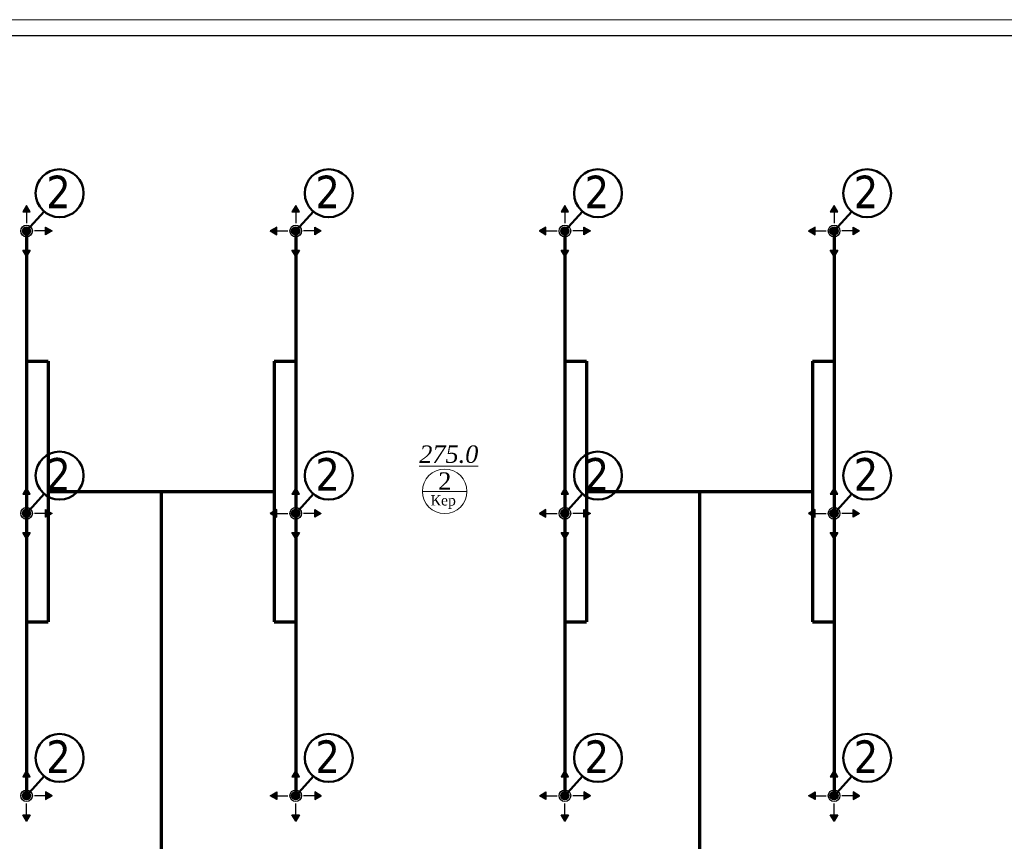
# Model space of a CAD drawing. Extents: x 4114239 to 5838486, y 780458 to 1383318.
# Tile 120 of 231: x 4327130 to 4338469, y 1152471 to 1161927. Entities that reach past the tile are written whole.
import ezdxf

# ---------------------------------------------------------------- set-up
doc = ezdxf.new("R2010")
doc.units = 0
doc.header["$MEASUREMENT"] = 0
for name, color, linetype, lineweight in [('1', 7, 'Continuous', 50), ('1-A', 1, 'Continuous', 40), ('BRAVARIJA', 5, 'Continuous', 35), ('Стены', 5, 'Continuous', 30)]:
    doc.layers.add(name, color=color, linetype=linetype, lineweight=lineweight)
doc.layers.add('_AA-LEVEL', color=7, linetype='Continuous')
doc.styles.add('TIEMS', font='times.ttf')

msp = doc.modelspace()

# ---------------------------------------------------------------- hatches: boundary and pattern name
h = msp.add_hatch(color=256)
h.set_gradient(color1=(109, 190, 248), one_color=1, tint=1)
h.paths.add_polyline_path([(4327208.3612, 1159789.1041), (4327165.2478, 1159714.4295), (4327251.4746, 1159714.4295)])
h = msp.add_hatch(color=256)
h.set_gradient(color1=(109, 190, 248), one_color=1, tint=1)
h.paths.add_polyline_path([(4330308.3612, 1159789.1041), (4330265.2478, 1159714.4295), (4330351.4746, 1159714.4295)])
h = msp.add_hatch(color=256)
h.set_gradient(color1=(109, 190, 248), one_color=1, tint=1)
h.paths.add_polyline_path([(4333408.3612, 1159789.1041), (4333365.2478, 1159714.4295), (4333451.4746, 1159714.4295)])
h = msp.add_hatch(color=256)
h.set_gradient(color1=(109, 190, 248), one_color=1, tint=1)
h.paths.add_polyline_path([(4336508.3612, 1159789.1041), (4336465.2478, 1159714.4295), (4336551.4746, 1159714.4295)])
h = msp.add_hatch(color=151)
h.set_gradient(color1=(109, 190, 248), one_color=1, tint=1, name='SPHERICAL')
edge = h.paths.add_edge_path()
edge.add_arc((4327208.3612, 1159495.5314), 47, 0, 360)
h = msp.add_hatch(color=151)
h.set_gradient(color1=(109, 190, 248), one_color=1, tint=1, name='SPHERICAL')
edge = h.paths.add_edge_path()
edge.add_arc((4327208.3612, 1159495.5314), 47, 0, 360)
h = msp.add_hatch(color=256)
h.set_gradient(color1=(109, 190, 248), one_color=1, tint=1, name='SPHERICAL')
edge = h.paths.add_edge_path()
edge.add_arc((4327208.3612, 1159495.5314), 47, 0, 360)
h = msp.add_hatch(color=256)
h.set_gradient(color1=(109, 190, 248), one_color=1, tint=1, name='CURVED')
h.paths.add_polyline_path([(4327501.9339, 1159495.5314), (4327427.2592, 1159452.418), (4327427.2592, 1159538.6449)])
h = msp.add_hatch(color=256)
h.set_gradient(color1=(109, 190, 248), one_color=1, tint=1, name='INVHEMISPHERICAL')
h.paths.add_polyline_path([(4330014.7885, 1159495.5314), (4330089.4631, 1159452.418), (4330089.4631, 1159538.6449)])
h = msp.add_hatch(color=151)
h.set_gradient(color1=(109, 190, 248), one_color=1, tint=1, name='SPHERICAL')
edge = h.paths.add_edge_path()
edge.add_arc((4330308.3612, 1159495.5314), 47, 0, 360)
h = msp.add_hatch(color=151)
h.set_gradient(color1=(109, 190, 248), one_color=1, tint=1, name='SPHERICAL')
edge = h.paths.add_edge_path()
edge.add_arc((4330308.3612, 1159495.5314), 47, 0, 360)
h = msp.add_hatch(color=256)
h.set_gradient(color1=(109, 190, 248), one_color=1, tint=1, name='SPHERICAL')
edge = h.paths.add_edge_path()
edge.add_arc((4330308.3612, 1159495.5314), 47, 0, 360)
h = msp.add_hatch(color=256)
h.set_gradient(color1=(109, 190, 248), one_color=1, tint=1, name='CURVED')
h.paths.add_polyline_path([(4330601.9339, 1159495.5314), (4330527.2592, 1159452.418), (4330527.2592, 1159538.6449)])
h = msp.add_hatch(color=256)
h.set_gradient(color1=(109, 190, 248), one_color=1, tint=1, name='INVHEMISPHERICAL')
h.paths.add_polyline_path([(4333114.7885, 1159495.5314), (4333189.4631, 1159452.418), (4333189.4631, 1159538.6449)])
h = msp.add_hatch(color=151)
h.set_gradient(color1=(109, 190, 248), one_color=1, tint=1, name='SPHERICAL')
edge = h.paths.add_edge_path()
edge.add_arc((4333408.3612, 1159495.5314), 47, 0, 360)
h = msp.add_hatch(color=151)
h.set_gradient(color1=(109, 190, 248), one_color=1, tint=1, name='SPHERICAL')
edge = h.paths.add_edge_path()
edge.add_arc((4333408.3612, 1159495.5314), 47, 0, 360)
h = msp.add_hatch(color=256)
h.set_gradient(color1=(109, 190, 248), one_color=1, tint=1, name='SPHERICAL')
edge = h.paths.add_edge_path()
edge.add_arc((4333408.3612, 1159495.5314), 47, 0, 360)
h = msp.add_hatch(color=256)
h.set_gradient(color1=(109, 190, 248), one_color=1, tint=1, name='CURVED')
h.paths.add_polyline_path([(4333701.9339, 1159495.5314), (4333627.2592, 1159452.418), (4333627.2592, 1159538.6449)])
h = msp.add_hatch(color=256)
h.set_gradient(color1=(109, 190, 248), one_color=1, tint=1, name='INVHEMISPHERICAL')
h.paths.add_polyline_path([(4336214.7885, 1159495.5314), (4336289.4631, 1159452.418), (4336289.4631, 1159538.6449)])
h = msp.add_hatch(color=151)
h.set_gradient(color1=(109, 190, 248), one_color=1, tint=1, name='SPHERICAL')
edge = h.paths.add_edge_path()
edge.add_arc((4336508.3612, 1159495.5314), 47, 0, 360)
h = msp.add_hatch(color=151)
h.set_gradient(color1=(109, 190, 248), one_color=1, tint=1, name='SPHERICAL')
edge = h.paths.add_edge_path()
edge.add_arc((4336508.3612, 1159495.5314), 47, 0, 360)
h = msp.add_hatch(color=256)
h.set_gradient(color1=(109, 190, 248), one_color=1, tint=1, name='SPHERICAL')
edge = h.paths.add_edge_path()
edge.add_arc((4336508.3612, 1159495.5314), 47, 0, 360)
h = msp.add_hatch(color=256)
h.set_gradient(color1=(109, 190, 248), one_color=1, tint=1, name='CURVED')
h.paths.add_polyline_path([(4336801.9339, 1159495.5314), (4336727.2592, 1159452.418), (4336727.2592, 1159538.6449)])
h = msp.add_hatch(color=256)
h.set_gradient(color1=(109, 190, 248), one_color=1, tint=1)
h.paths.add_polyline_path([(4327208.3612, 1159201.9587), (4327165.2478, 1159276.6334), (4327251.4746, 1159276.6334)])
h = msp.add_hatch(color=256)
h.set_gradient(color1=(109, 190, 248), one_color=1, tint=1)
h.paths.add_polyline_path([(4330308.3612, 1159201.9587), (4330265.2478, 1159276.6334), (4330351.4746, 1159276.6334)])
h = msp.add_hatch(color=256)
h.set_gradient(color1=(109, 190, 248), one_color=1, tint=1)
h.paths.add_polyline_path([(4333408.3612, 1159201.9587), (4333365.2478, 1159276.6334), (4333451.4746, 1159276.6334)])
h = msp.add_hatch(color=256)
h.set_gradient(color1=(109, 190, 248), one_color=1, tint=1)
h.paths.add_polyline_path([(4336508.3612, 1159201.9587), (4336465.2478, 1159276.6334), (4336551.4746, 1159276.6334)])
h = msp.add_hatch(color=256)
h.set_gradient(color1=(109, 190, 248), one_color=1, tint=1)
h.paths.add_polyline_path([(4327208.3612, 1156539.1041), (4327165.2478, 1156464.4295), (4327251.4746, 1156464.4295)])
h = msp.add_hatch(color=256)
h.set_gradient(color1=(109, 190, 248), one_color=1, tint=1)
h.paths.add_polyline_path([(4330308.3612, 1156539.1041), (4330265.2478, 1156464.4295), (4330351.4746, 1156464.4295)])
h = msp.add_hatch(color=256)
h.set_gradient(color1=(109, 190, 248), one_color=1, tint=1)
h.paths.add_polyline_path([(4333408.3612, 1156539.1041), (4333365.2478, 1156464.4295), (4333451.4746, 1156464.4295)])
h = msp.add_hatch(color=256)
h.set_gradient(color1=(109, 190, 248), one_color=1, tint=1)
h.paths.add_polyline_path([(4336508.3612, 1156539.1041), (4336465.2478, 1156464.4295), (4336551.4746, 1156464.4295)])
h = msp.add_hatch(color=151)
h.set_gradient(color1=(109, 190, 248), one_color=1, tint=1, name='SPHERICAL')
edge = h.paths.add_edge_path()
edge.add_arc((4327208.3612, 1156245.5314), 47, 0, 360)
h = msp.add_hatch(color=151)
h.set_gradient(color1=(109, 190, 248), one_color=1, tint=1, name='SPHERICAL')
edge = h.paths.add_edge_path()
edge.add_arc((4327208.3612, 1156245.5314), 47, 0, 360)
h = msp.add_hatch(color=256)
h.set_gradient(color1=(109, 190, 248), one_color=1, tint=1, name='SPHERICAL')
edge = h.paths.add_edge_path()
edge.add_arc((4327208.3612, 1156245.5314), 47, 0, 360)
h = msp.add_hatch(color=256)
h.set_gradient(color1=(109, 190, 248), one_color=1, tint=1, name='CURVED')
h.paths.add_polyline_path([(4327501.9339, 1156245.5314), (4327427.2592, 1156202.418), (4327427.2592, 1156288.6449)])
h = msp.add_hatch(color=256)
h.set_gradient(color1=(109, 190, 248), one_color=1, tint=1, name='INVHEMISPHERICAL')
h.paths.add_polyline_path([(4330014.7885, 1156245.5314), (4330089.4631, 1156202.418), (4330089.4631, 1156288.6449)])
h = msp.add_hatch(color=151)
h.set_gradient(color1=(109, 190, 248), one_color=1, tint=1, name='SPHERICAL')
edge = h.paths.add_edge_path()
edge.add_arc((4330308.3612, 1156245.5314), 47, 0, 360)
h = msp.add_hatch(color=151)
h.set_gradient(color1=(109, 190, 248), one_color=1, tint=1, name='SPHERICAL')
edge = h.paths.add_edge_path()
edge.add_arc((4330308.3612, 1156245.5314), 47, 0, 360)
h = msp.add_hatch(color=256)
h.set_gradient(color1=(109, 190, 248), one_color=1, tint=1, name='SPHERICAL')
edge = h.paths.add_edge_path()
edge.add_arc((4330308.3612, 1156245.5314), 47, 0, 360)
h = msp.add_hatch(color=256)
h.set_gradient(color1=(109, 190, 248), one_color=1, tint=1, name='CURVED')
h.paths.add_polyline_path([(4330601.9339, 1156245.5314), (4330527.2592, 1156202.418), (4330527.2592, 1156288.6449)])
h = msp.add_hatch(color=256)
h.set_gradient(color1=(109, 190, 248), one_color=1, tint=1, name='INVHEMISPHERICAL')
h.paths.add_polyline_path([(4333114.7885, 1156245.5314), (4333189.4631, 1156202.418), (4333189.4631, 1156288.6449)])
h = msp.add_hatch(color=151)
h.set_gradient(color1=(109, 190, 248), one_color=1, tint=1, name='SPHERICAL')
edge = h.paths.add_edge_path()
edge.add_arc((4333408.3612, 1156245.5314), 47, 0, 360)
h = msp.add_hatch(color=151)
h.set_gradient(color1=(109, 190, 248), one_color=1, tint=1, name='SPHERICAL')
edge = h.paths.add_edge_path()
edge.add_arc((4333408.3612, 1156245.5314), 47, 0, 360)
h = msp.add_hatch(color=256)
h.set_gradient(color1=(109, 190, 248), one_color=1, tint=1, name='SPHERICAL')
edge = h.paths.add_edge_path()
edge.add_arc((4333408.3612, 1156245.5314), 47, 0, 360)
h = msp.add_hatch(color=256)
h.set_gradient(color1=(109, 190, 248), one_color=1, tint=1, name='CURVED')
h.paths.add_polyline_path([(4333701.9339, 1156245.5314), (4333627.2592, 1156202.418), (4333627.2592, 1156288.6449)])
h = msp.add_hatch(color=256)
h.set_gradient(color1=(109, 190, 248), one_color=1, tint=1, name='INVHEMISPHERICAL')
h.paths.add_polyline_path([(4336214.7885, 1156245.5314), (4336289.4631, 1156202.418), (4336289.4631, 1156288.6449)])
h = msp.add_hatch(color=151)
h.set_gradient(color1=(109, 190, 248), one_color=1, tint=1, name='SPHERICAL')
edge = h.paths.add_edge_path()
edge.add_arc((4336508.3612, 1156245.5314), 47, 0, 360)
h = msp.add_hatch(color=151)
h.set_gradient(color1=(109, 190, 248), one_color=1, tint=1, name='SPHERICAL')
edge = h.paths.add_edge_path()
edge.add_arc((4336508.3612, 1156245.5314), 47, 0, 360)
h = msp.add_hatch(color=256)
h.set_gradient(color1=(109, 190, 248), one_color=1, tint=1, name='SPHERICAL')
edge = h.paths.add_edge_path()
edge.add_arc((4336508.3612, 1156245.5314), 47, 0, 360)
h = msp.add_hatch(color=256)
h.set_gradient(color1=(109, 190, 248), one_color=1, tint=1, name='CURVED')
h.paths.add_polyline_path([(4336801.9339, 1156245.5314), (4336727.2592, 1156202.418), (4336727.2592, 1156288.6449)])
h = msp.add_hatch(color=256)
h.set_gradient(color1=(109, 190, 248), one_color=1, tint=1)
h.paths.add_polyline_path([(4327208.3612, 1155951.9587), (4327165.2478, 1156026.6334), (4327251.4746, 1156026.6334)])
h = msp.add_hatch(color=256)
h.set_gradient(color1=(109, 190, 248), one_color=1, tint=1)
h.paths.add_polyline_path([(4330308.3612, 1155951.9587), (4330265.2478, 1156026.6334), (4330351.4746, 1156026.6334)])
h = msp.add_hatch(color=256)
h.set_gradient(color1=(109, 190, 248), one_color=1, tint=1)
h.paths.add_polyline_path([(4333408.3612, 1155951.9587), (4333365.2478, 1156026.6334), (4333451.4746, 1156026.6334)])
h = msp.add_hatch(color=256)
h.set_gradient(color1=(109, 190, 248), one_color=1, tint=1)
h.paths.add_polyline_path([(4336508.3612, 1155951.9587), (4336465.2478, 1156026.6334), (4336551.4746, 1156026.6334)])
h = msp.add_hatch(color=256)
h.set_gradient(color1=(109, 190, 248), one_color=1, tint=1)
h.paths.add_polyline_path([(4327208.3612, 1153289.1041), (4327165.2478, 1153214.4295), (4327251.4746, 1153214.4295)])
h = msp.add_hatch(color=256)
h.set_gradient(color1=(109, 190, 248), one_color=1, tint=1)
h.paths.add_polyline_path([(4330308.3612, 1153289.1041), (4330265.2478, 1153214.4295), (4330351.4746, 1153214.4295)])
h = msp.add_hatch(color=256)
h.set_gradient(color1=(109, 190, 248), one_color=1, tint=1)
h.paths.add_polyline_path([(4333408.3612, 1153289.1041), (4333365.2478, 1153214.4295), (4333451.4746, 1153214.4295)])
h = msp.add_hatch(color=256)
h.set_gradient(color1=(109, 190, 248), one_color=1, tint=1)
h.paths.add_polyline_path([(4336508.3612, 1153289.1041), (4336465.2478, 1153214.4295), (4336551.4746, 1153214.4295)])
h = msp.add_hatch(color=151)
h.set_gradient(color1=(109, 190, 248), one_color=1, tint=1, name='SPHERICAL')
edge = h.paths.add_edge_path()
edge.add_arc((4327208.3612, 1152995.5314), 47, 0, 360)
h = msp.add_hatch(color=151)
h.set_gradient(color1=(109, 190, 248), one_color=1, tint=1, name='SPHERICAL')
edge = h.paths.add_edge_path()
edge.add_arc((4327208.3612, 1152995.5314), 47, 0, 360)
h = msp.add_hatch(color=256)
h.set_gradient(color1=(109, 190, 248), one_color=1, tint=1, name='SPHERICAL')
edge = h.paths.add_edge_path()
edge.add_arc((4327208.3612, 1152995.5314), 47, 0, 360)
h = msp.add_hatch(color=256)
h.set_gradient(color1=(109, 190, 248), one_color=1, tint=1, name='CURVED')
h.paths.add_polyline_path([(4327501.9339, 1152995.5314), (4327427.2592, 1153038.6449), (4327427.2592, 1152952.418)])
h = msp.add_hatch(color=256)
h.set_gradient(color1=(109, 190, 248), one_color=1, tint=1, name='INVHEMISPHERICAL')
h.paths.add_polyline_path([(4330014.7885, 1152995.5314), (4330089.4631, 1153038.6449), (4330089.4631, 1152952.418)])
h = msp.add_hatch(color=151)
h.set_gradient(color1=(109, 190, 248), one_color=1, tint=1, name='SPHERICAL')
edge = h.paths.add_edge_path()
edge.add_arc((4330308.3612, 1152995.5314), 47, 0, 360)
h = msp.add_hatch(color=151)
h.set_gradient(color1=(109, 190, 248), one_color=1, tint=1, name='SPHERICAL')
edge = h.paths.add_edge_path()
edge.add_arc((4330308.3612, 1152995.5314), 47, 0, 360)
h = msp.add_hatch(color=256)
h.set_gradient(color1=(109, 190, 248), one_color=1, tint=1, name='SPHERICAL')
edge = h.paths.add_edge_path()
edge.add_arc((4330308.3612, 1152995.5314), 47, 0, 360)
h = msp.add_hatch(color=256)
h.set_gradient(color1=(109, 190, 248), one_color=1, tint=1, name='CURVED')
h.paths.add_polyline_path([(4330601.9339, 1152995.5314), (4330527.2592, 1153038.6449), (4330527.2592, 1152952.418)])
h = msp.add_hatch(color=256)
h.set_gradient(color1=(109, 190, 248), one_color=1, tint=1, name='INVHEMISPHERICAL')
h.paths.add_polyline_path([(4333114.7885, 1152995.5314), (4333189.4631, 1153038.6449), (4333189.4631, 1152952.418)])
h = msp.add_hatch(color=151)
h.set_gradient(color1=(109, 190, 248), one_color=1, tint=1, name='SPHERICAL')
edge = h.paths.add_edge_path()
edge.add_arc((4333408.3612, 1152995.5314), 47, 0, 360)
h = msp.add_hatch(color=151)
h.set_gradient(color1=(109, 190, 248), one_color=1, tint=1, name='SPHERICAL')
edge = h.paths.add_edge_path()
edge.add_arc((4333408.3612, 1152995.5314), 47, 0, 360)
h = msp.add_hatch(color=256)
h.set_gradient(color1=(109, 190, 248), one_color=1, tint=1, name='SPHERICAL')
edge = h.paths.add_edge_path()
edge.add_arc((4333408.3612, 1152995.5314), 47, 0, 360)
h = msp.add_hatch(color=256)
h.set_gradient(color1=(109, 190, 248), one_color=1, tint=1, name='CURVED')
h.paths.add_polyline_path([(4333701.9339, 1152995.5314), (4333627.2592, 1153038.6449), (4333627.2592, 1152952.418)])
h = msp.add_hatch(color=256)
h.set_gradient(color1=(109, 190, 248), one_color=1, tint=1, name='INVHEMISPHERICAL')
h.paths.add_polyline_path([(4336214.7885, 1152995.5314), (4336289.4631, 1153038.6449), (4336289.4631, 1152952.418)])
h = msp.add_hatch(color=151)
h.set_gradient(color1=(109, 190, 248), one_color=1, tint=1, name='SPHERICAL')
edge = h.paths.add_edge_path()
edge.add_arc((4336508.3612, 1152995.5314), 47, 0, 360)
h = msp.add_hatch(color=151)
h.set_gradient(color1=(109, 190, 248), one_color=1, tint=1, name='SPHERICAL')
edge = h.paths.add_edge_path()
edge.add_arc((4336508.3612, 1152995.5314), 47, 0, 360)
h = msp.add_hatch(color=256)
h.set_gradient(color1=(109, 190, 248), one_color=1, tint=1, name='SPHERICAL')
edge = h.paths.add_edge_path()
edge.add_arc((4336508.3612, 1152995.5314), 47, 0, 360)
h = msp.add_hatch(color=256)
h.set_gradient(color1=(109, 190, 248), one_color=1, tint=1, name='CURVED')
h.paths.add_polyline_path([(4336801.9339, 1152995.5314), (4336727.2592, 1153038.6449), (4336727.2592, 1152952.418)])
h = msp.add_hatch(color=256)
h.set_gradient(color1=(109, 190, 248), one_color=1, tint=1)
h.paths.add_polyline_path([(4327208.3612, 1152701.9587), (4327165.2478, 1152776.6334), (4327251.4746, 1152776.6334)])
h = msp.add_hatch(color=256)
h.set_gradient(color1=(109, 190, 248), one_color=1, tint=1)
h.paths.add_polyline_path([(4330308.3612, 1152701.9587), (4330265.2478, 1152776.6334), (4330351.4746, 1152776.6334)])
h = msp.add_hatch(color=256)
h.set_gradient(color1=(109, 190, 248), one_color=1, tint=1)
h.paths.add_polyline_path([(4333408.3612, 1152701.9587), (4333365.2478, 1152776.6334), (4333451.4746, 1152776.6334)])
h = msp.add_hatch(color=256)
h.set_gradient(color1=(109, 190, 248), one_color=1, tint=1)
h.paths.add_polyline_path([(4336508.3612, 1152701.9587), (4336465.2478, 1152776.6334), (4336551.4746, 1152776.6334)])

# ---------------------------------------------------------------- linework, layer by layer
at = {"color": 5, "lineweight": 0}
for p, q in [((4327165.2478, 1159714.4295), (4327208.3612, 1159789.1041)), ((4327208.3612, 1159789.1041), (4327251.4746, 1159714.4295)), ((4330265.2478, 1159714.4295), (4330308.3612, 1159789.1041)), ((4330308.3612, 1159789.1041), (4330351.4746, 1159714.4295)), ((4333365.2478, 1159714.4295), (4333408.3612, 1159789.1041)), ((4333408.3612, 1159789.1041), (4333451.4746, 1159714.4295)), ((4336465.2478, 1159714.4295), (4336508.3612, 1159789.1041)), ((4336508.3612, 1159789.1041), (4336551.4746, 1159714.4295)), ((4327251.4746, 1159714.4295), (4327165.2478, 1159714.4295)), ((4330351.4746, 1159714.4295), (4330265.2478, 1159714.4295)), ((4333451.4746, 1159714.4295), (4333365.2478, 1159714.4295)), ((4336551.4746, 1159714.4295), (4336465.2478, 1159714.4295)), ((4327427.2592, 1159538.6449), (4327501.9339, 1159495.5314)), ((4327427.2592, 1159452.418), (4327427.2592, 1159538.6449)), ((4327501.9339, 1159495.5314), (4327427.2592, 1159452.418)), ((4330014.7885, 1159495.5314), (4330089.4631, 1159538.6449)), ((4330089.4631, 1159452.418), (4330014.7885, 1159495.5314)), ((4330089.4631, 1159538.6449), (4330089.4631, 1159452.418)), ((4330527.2592, 1159538.6449), (4330601.9339, 1159495.5314)), ((4330527.2592, 1159452.418), (4330527.2592, 1159538.6449)), ((4330601.9339, 1159495.5314), (4330527.2592, 1159452.418)), ((4333114.7885, 1159495.5314), (4333189.4631, 1159538.6449)), ((4333189.4631, 1159452.418), (4333114.7885, 1159495.5314)), ((4333189.4631, 1159538.6449), (4333189.4631, 1159452.418)), ((4333627.2592, 1159538.6449), (4333701.9339, 1159495.5314)), ((4333627.2592, 1159452.418), (4333627.2592, 1159538.6449)), ((4333701.9339, 1159495.5314), (4333627.2592, 1159452.418)), ((4336214.7885, 1159495.5314), (4336289.4631, 1159538.6449)), ((4336289.4631, 1159452.418), (4336214.7885, 1159495.5314)), ((4336289.4631, 1159538.6449), (4336289.4631, 1159452.418)), ((4336727.2592, 1159538.6449), (4336801.9339, 1159495.5314)), ((4336727.2592, 1159452.418), (4336727.2592, 1159538.6449)), ((4336801.9339, 1159495.5314), (4336727.2592, 1159452.418)), ((4327165.2478, 1159276.6334), (4327251.4746, 1159276.6334)), ((4327208.3612, 1159201.9587), (4327165.2478, 1159276.6334)), ((4327251.4746, 1159276.6334), (4327208.3612, 1159201.9587)), ((4330265.2478, 1159276.6334), (4330351.4746, 1159276.6334)), ((4330308.3612, 1159201.9587), (4330265.2478, 1159276.6334)), ((4330351.4746, 1159276.6334), (4330308.3612, 1159201.9587)), ((4333365.2478, 1159276.6334), (4333451.4746, 1159276.6334)), ((4333408.3612, 1159201.9587), (4333365.2478, 1159276.6334)), ((4333451.4746, 1159276.6334), (4333408.3612, 1159201.9587)), ((4336465.2478, 1159276.6334), (4336551.4746, 1159276.6334)), ((4336508.3612, 1159201.9587), (4336465.2478, 1159276.6334)), ((4336551.4746, 1159276.6334), (4336508.3612, 1159201.9587)), ((4327165.2478, 1156464.4295), (4327208.3612, 1156539.1041)), ((4327208.3612, 1156539.1041), (4327251.4746, 1156464.4295)), ((4330265.2478, 1156464.4295), (4330308.3612, 1156539.1041)), ((4330308.3612, 1156539.1041), (4330351.4746, 1156464.4295)), ((4333365.2478, 1156464.4295), (4333408.3612, 1156539.1041)), ((4333408.3612, 1156539.1041), (4333451.4746, 1156464.4295)), ((4336465.2478, 1156464.4295), (4336508.3612, 1156539.1041)), ((4336508.3612, 1156539.1041), (4336551.4746, 1156464.4295)), ((4327251.4746, 1156464.4295), (4327165.2478, 1156464.4295)), ((4330351.4746, 1156464.4295), (4330265.2478, 1156464.4295)), ((4333451.4746, 1156464.4295), (4333365.2478, 1156464.4295)), ((4336551.4746, 1156464.4295), (4336465.2478, 1156464.4295)), ((4327427.2592, 1156288.6449), (4327501.9339, 1156245.5314)), ((4327427.2592, 1156202.418), (4327427.2592, 1156288.6449)), ((4330014.7885, 1156245.5314), (4330089.4631, 1156288.6449)), ((4330089.4631, 1156288.6449), (4330089.4631, 1156202.418)), ((4330527.2592, 1156288.6449), (4330601.9339, 1156245.5314)), ((4330527.2592, 1156202.418), (4330527.2592, 1156288.6449)), ((4333114.7885, 1156245.5314), (4333189.4631, 1156288.6449)), ((4333189.4631, 1156288.6449), (4333189.4631, 1156202.418)), ((4333627.2592, 1156288.6449), (4333701.9339, 1156245.5314)), ((4333627.2592, 1156202.418), (4333627.2592, 1156288.6449)), ((4336214.7885, 1156245.5314), (4336289.4631, 1156288.6449)), ((4336289.4631, 1156288.6449), (4336289.4631, 1156202.418)), ((4336727.2592, 1156288.6449), (4336801.9339, 1156245.5314)), ((4336727.2592, 1156202.418), (4336727.2592, 1156288.6449)), ((4327501.9339, 1156245.5314), (4327427.2592, 1156202.418)), ((4330089.4631, 1156202.418), (4330014.7885, 1156245.5314)), ((4330601.9339, 1156245.5314), (4330527.2592, 1156202.418)), ((4333189.4631, 1156202.418), (4333114.7885, 1156245.5314)), ((4333701.9339, 1156245.5314), (4333627.2592, 1156202.418)), ((4336289.4631, 1156202.418), (4336214.7885, 1156245.5314)), ((4336801.9339, 1156245.5314), (4336727.2592, 1156202.418)), ((4327165.2478, 1156026.6334), (4327251.4746, 1156026.6334)), ((4327208.3612, 1155951.9587), (4327165.2478, 1156026.6334)), ((4327251.4746, 1156026.6334), (4327208.3612, 1155951.9587)), ((4330265.2478, 1156026.6334), (4330351.4746, 1156026.6334)), ((4330308.3612, 1155951.9587), (4330265.2478, 1156026.6334)), ((4330351.4746, 1156026.6334), (4330308.3612, 1155951.9587)), ((4333365.2478, 1156026.6334), (4333451.4746, 1156026.6334)), ((4333408.3612, 1155951.9587), (4333365.2478, 1156026.6334)), ((4333451.4746, 1156026.6334), (4333408.3612, 1155951.9587)), ((4336465.2478, 1156026.6334), (4336551.4746, 1156026.6334)), ((4336508.3612, 1155951.9587), (4336465.2478, 1156026.6334)), ((4336551.4746, 1156026.6334), (4336508.3612, 1155951.9587)), ((4327208.3612, 1153289.1041), (4327165.2478, 1153214.4295)), ((4327165.2478, 1153214.4295), (4327251.4746, 1153214.4295)), ((4327251.4746, 1153214.4295), (4327208.3612, 1153289.1041)), ((4330308.3612, 1153289.1041), (4330265.2478, 1153214.4295)), ((4330265.2478, 1153214.4295), (4330351.4746, 1153214.4295)), ((4330351.4746, 1153214.4295), (4330308.3612, 1153289.1041)), ((4333408.3612, 1153289.1041), (4333365.2478, 1153214.4295)), ((4333365.2478, 1153214.4295), (4333451.4746, 1153214.4295)), ((4333451.4746, 1153214.4295), (4333408.3612, 1153289.1041)), ((4336508.3612, 1153289.1041), (4336465.2478, 1153214.4295)), ((4336465.2478, 1153214.4295), (4336551.4746, 1153214.4295)), ((4336551.4746, 1153214.4295), (4336508.3612, 1153289.1041)), ((4327501.9339, 1152995.5314), (4327427.2592, 1153038.6449)), ((4327427.2592, 1153038.6449), (4327427.2592, 1152952.418)), ((4327427.2592, 1152952.418), (4327501.9339, 1152995.5314)), ((4330089.4631, 1153038.6449), (4330014.7885, 1152995.5314)), ((4330014.7885, 1152995.5314), (4330089.4631, 1152952.418)), ((4330089.4631, 1152952.418), (4330089.4631, 1153038.6449)), ((4330601.9339, 1152995.5314), (4330527.2592, 1153038.6449)), ((4330527.2592, 1153038.6449), (4330527.2592, 1152952.418)), ((4330527.2592, 1152952.418), (4330601.9339, 1152995.5314)), ((4333189.4631, 1153038.6449), (4333114.7885, 1152995.5314)), ((4333114.7885, 1152995.5314), (4333189.4631, 1152952.418)), ((4333189.4631, 1152952.418), (4333189.4631, 1153038.6449)), ((4333701.9339, 1152995.5314), (4333627.2592, 1153038.6449)), ((4333627.2592, 1153038.6449), (4333627.2592, 1152952.418)), ((4333627.2592, 1152952.418), (4333701.9339, 1152995.5314)), ((4336289.4631, 1153038.6449), (4336214.7885, 1152995.5314)), ((4336214.7885, 1152995.5314), (4336289.4631, 1152952.418)), ((4336289.4631, 1152952.418), (4336289.4631, 1153038.6449)), ((4336801.9339, 1152995.5314), (4336727.2592, 1153038.6449)), ((4336727.2592, 1153038.6449), (4336727.2592, 1152952.418)), ((4336727.2592, 1152952.418), (4336801.9339, 1152995.5314)), ((4327165.2478, 1152776.6334), (4327208.3612, 1152701.9587)), ((4327251.4746, 1152776.6334), (4327165.2478, 1152776.6334)), ((4327208.3612, 1152701.9587), (4327251.4746, 1152776.6334)), ((4330265.2478, 1152776.6334), (4330308.3612, 1152701.9587)), ((4330351.4746, 1152776.6334), (4330265.2478, 1152776.6334)), ((4330308.3612, 1152701.9587), (4330351.4746, 1152776.6334)), ((4333365.2478, 1152776.6334), (4333408.3612, 1152701.9587)), ((4333451.4746, 1152776.6334), (4333365.2478, 1152776.6334)), ((4333408.3612, 1152701.9587), (4333451.4746, 1152776.6334)), ((4336465.2478, 1152776.6334), (4336508.3612, 1152701.9587)), ((4336551.4746, 1152776.6334), (4336465.2478, 1152776.6334)), ((4336508.3612, 1152701.9587), (4336551.4746, 1152776.6334))]:
    msp.add_line(p, q, dxfattribs=at)
at = {"lineweight": 0, "ltscale": 100}
msp.add_line((4331767.9621, 1156498.7658), (4332279.9621, 1156498.7658), dxfattribs=at)
at = {"color": 5, "lineweight": 9, "ltscale": 25}
msp.add_lwpolyline([(4319113.8822, 1150586.2071), (4319113.8822, 1161927.4728), (4344617.8181, 1161927.4728), (4344617.8181, 1150586.2071)], close=True, dxfattribs=at)
at = {"color": 0}
msp.add_lwpolyline([(4319258.3612, 1161745.5314), (4344458.3612, 1161745.5314), (4344458.3612, 1150745.5314), (4319258.3612, 1150745.5314), (4319258.3612, 1161745.5314)], dxfattribs=at)
at = {"flags": 128}
for points in [[(4327208.3612, 1159201.9587), (4327165.2478, 1159276.6334), (4327251.4746, 1159276.6334)], [(4330308.3612, 1159201.9587), (4330265.2478, 1159276.6334), (4330351.4746, 1159276.6334)], [(4333408.3612, 1159201.9587), (4333365.2478, 1159276.6334), (4333451.4746, 1159276.6334)], [(4336508.3612, 1159201.9587), (4336465.2478, 1159276.6334), (4336551.4746, 1159276.6334)], [(4327208.3612, 1155951.9587), (4327165.2478, 1156026.6334), (4327251.4746, 1156026.6334)], [(4330308.3612, 1155951.9587), (4330265.2478, 1156026.6334), (4330351.4746, 1156026.6334)], [(4333408.3612, 1155951.9587), (4333365.2478, 1156026.6334), (4333451.4746, 1156026.6334)], [(4336508.3612, 1155951.9587), (4336465.2478, 1156026.6334), (4336551.4746, 1156026.6334)], [(4327208.3612, 1153289.1041), (4327165.2478, 1153214.4295), (4327251.4746, 1153214.4295)], [(4330308.3612, 1153289.1041), (4330265.2478, 1153214.4295), (4330351.4746, 1153214.4295)], [(4333408.3612, 1153289.1041), (4333365.2478, 1153214.4295), (4333451.4746, 1153214.4295)], [(4336508.3612, 1153289.1041), (4336465.2478, 1153214.4295), (4336551.4746, 1153214.4295)]]:
    msp.add_lwpolyline(points, close=True, dxfattribs=at)
at = {"color": 0, "linetype": 'Continuous', "lineweight": 40, "ltscale": 5}
for centre in [(4327208.3612, 1159495.5314), (4330308.3612, 1159495.5314), (4333408.3612, 1159495.5314), (4336508.3612, 1159495.5314), (4327208.3612, 1156245.5314), (4330308.3612, 1156245.5314), (4333408.3612, 1156245.5314), (4336508.3612, 1156245.5314), (4327208.3612, 1152995.5314), (4330308.3612, 1152995.5314), (4333408.3612, 1152995.5314), (4336508.3612, 1152995.5314)]:
    msp.add_circle(centre, 30.2032, dxfattribs=at)
at = {"color": 5, "lineweight": 0}
for centre, radius, start, end in [((4327208.3612, 1159495.5314), 67, 0, 180), ((4327208.3612, 1159495.5314), 67, 0, 180), ((4327208.3612, 1159495.5314), 67, 90, 270), ((4327208.3612, 1159495.5314), 67, 270, 90), ((4330308.3612, 1159495.5314), 67, 0, 180), ((4330308.3612, 1159495.5314), 67, 0, 180), ((4330308.3612, 1159495.5314), 67, 90, 270), ((4330308.3612, 1159495.5314), 67, 270, 90), ((4333408.3612, 1159495.5314), 67, 0, 180), ((4333408.3612, 1159495.5314), 67, 0, 180), ((4333408.3612, 1159495.5314), 67, 90, 270), ((4333408.3612, 1159495.5314), 67, 270, 90), ((4336508.3612, 1159495.5314), 67, 0, 180), ((4336508.3612, 1159495.5314), 67, 0, 180), ((4336508.3612, 1159495.5314), 67, 90, 270), ((4336508.3612, 1159495.5314), 67, 270, 90), ((4327208.3612, 1159495.5314), 67, 180, 0), ((4327208.3612, 1159495.5314), 67, 180, 0), ((4327208.3612, 1159495.5314), 47, 0, 180), ((4327208.3612, 1159495.5314), 47, 0, 180), ((4327208.3612, 1159495.5314), 47, 90, 270), ((4327208.3612, 1159495.5314), 47, 180, 0), ((4327208.3612, 1159495.5314), 47, 180, 0), ((4327208.3612, 1159495.5314), 47, 270, 90), ((4330308.3612, 1159495.5314), 67, 180, 0), ((4330308.3612, 1159495.5314), 67, 180, 0), ((4330308.3612, 1159495.5314), 47, 0, 180), ((4330308.3612, 1159495.5314), 47, 0, 180), ((4330308.3612, 1159495.5314), 47, 90, 270), ((4330308.3612, 1159495.5314), 47, 180, 0), ((4330308.3612, 1159495.5314), 47, 180, 0), ((4330308.3612, 1159495.5314), 47, 270, 90), ((4333408.3612, 1159495.5314), 67, 180, 0), ((4333408.3612, 1159495.5314), 67, 180, 0), ((4333408.3612, 1159495.5314), 47, 0, 180), ((4333408.3612, 1159495.5314), 47, 0, 180), ((4333408.3612, 1159495.5314), 47, 90, 270), ((4333408.3612, 1159495.5314), 47, 180, 0), ((4333408.3612, 1159495.5314), 47, 180, 0), ((4333408.3612, 1159495.5314), 47, 270, 90), ((4336508.3612, 1159495.5314), 67, 180, 0), ((4336508.3612, 1159495.5314), 67, 180, 0), ((4336508.3612, 1159495.5314), 47, 0, 180), ((4336508.3612, 1159495.5314), 47, 0, 180), ((4336508.3612, 1159495.5314), 47, 90, 270), ((4336508.3612, 1159495.5314), 47, 180, 0), ((4336508.3612, 1159495.5314), 47, 180, 0), ((4336508.3612, 1159495.5314), 47, 270, 90), ((4327208.3612, 1156245.5314), 67, 0, 180), ((4327208.3612, 1156245.5314), 67, 0, 180), ((4327208.3612, 1156245.5314), 67, 90, 270), ((4327208.3612, 1156245.5314), 47, 0, 180), ((4327208.3612, 1156245.5314), 47, 0, 180), ((4327208.3612, 1156245.5314), 47, 90, 270), ((4327208.3612, 1156245.5314), 67, 270, 90), ((4327208.3612, 1156245.5314), 47, 270, 90), ((4330308.3612, 1156245.5314), 67, 0, 180), ((4330308.3612, 1156245.5314), 67, 0, 180), ((4330308.3612, 1156245.5314), 67, 90, 270), ((4330308.3612, 1156245.5314), 47, 0, 180), ((4330308.3612, 1156245.5314), 47, 0, 180), ((4330308.3612, 1156245.5314), 47, 90, 270), ((4330308.3612, 1156245.5314), 67, 270, 90), ((4330308.3612, 1156245.5314), 47, 270, 90), ((4333408.3612, 1156245.5314), 67, 0, 180), ((4333408.3612, 1156245.5314), 67, 0, 180), ((4333408.3612, 1156245.5314), 67, 90, 270), ((4333408.3612, 1156245.5314), 47, 0, 180), ((4333408.3612, 1156245.5314), 47, 0, 180), ((4333408.3612, 1156245.5314), 47, 90, 270), ((4333408.3612, 1156245.5314), 67, 270, 90), ((4333408.3612, 1156245.5314), 47, 270, 90), ((4336508.3612, 1156245.5314), 67, 0, 180), ((4336508.3612, 1156245.5314), 67, 0, 180), ((4336508.3612, 1156245.5314), 67, 90, 270), ((4336508.3612, 1156245.5314), 47, 0, 180), ((4336508.3612, 1156245.5314), 47, 0, 180), ((4336508.3612, 1156245.5314), 47, 90, 270), ((4336508.3612, 1156245.5314), 67, 270, 90), ((4336508.3612, 1156245.5314), 47, 270, 90), ((4327208.3612, 1156245.5314), 67, 180, 0), ((4327208.3612, 1156245.5314), 67, 180, 0), ((4327208.3612, 1156245.5314), 47, 180, 0), ((4327208.3612, 1156245.5314), 47, 180, 0), ((4330308.3612, 1156245.5314), 67, 180, 0), ((4330308.3612, 1156245.5314), 67, 180, 0), ((4330308.3612, 1156245.5314), 47, 180, 0), ((4330308.3612, 1156245.5314), 47, 180, 0), ((4333408.3612, 1156245.5314), 67, 180, 0), ((4333408.3612, 1156245.5314), 67, 180, 0), ((4333408.3612, 1156245.5314), 47, 180, 0), ((4333408.3612, 1156245.5314), 47, 180, 0), ((4336508.3612, 1156245.5314), 67, 180, 0), ((4336508.3612, 1156245.5314), 67, 180, 0), ((4336508.3612, 1156245.5314), 47, 180, 0), ((4336508.3612, 1156245.5314), 47, 180, 0), ((4327208.3612, 1152995.5314), 67, 0, 180), ((4327208.3612, 1152995.5314), 67, 0, 180), ((4327208.3612, 1152995.5314), 67, 90, 270), ((4327208.3612, 1152995.5314), 67, 180, 0), ((4327208.3612, 1152995.5314), 67, 180, 0), ((4327208.3612, 1152995.5314), 47, 0, 180), ((4327208.3612, 1152995.5314), 47, 0, 180), ((4327208.3612, 1152995.5314), 47, 90, 270), ((4327208.3612, 1152995.5314), 47, 180, 0), ((4327208.3612, 1152995.5314), 47, 180, 0), ((4327208.3612, 1152995.5314), 67, 270, 90), ((4327208.3612, 1152995.5314), 47, 270, 90), ((4330308.3612, 1152995.5314), 67, 0, 180), ((4330308.3612, 1152995.5314), 67, 0, 180), ((4330308.3612, 1152995.5314), 67, 90, 270), ((4330308.3612, 1152995.5314), 67, 180, 0), ((4330308.3612, 1152995.5314), 67, 180, 0), ((4330308.3612, 1152995.5314), 47, 0, 180), ((4330308.3612, 1152995.5314), 47, 0, 180), ((4330308.3612, 1152995.5314), 47, 90, 270), ((4330308.3612, 1152995.5314), 47, 180, 0), ((4330308.3612, 1152995.5314), 47, 180, 0), ((4330308.3612, 1152995.5314), 67, 270, 90), ((4330308.3612, 1152995.5314), 47, 270, 90), ((4333408.3612, 1152995.5314), 67, 0, 180), ((4333408.3612, 1152995.5314), 67, 0, 180), ((4333408.3612, 1152995.5314), 67, 90, 270), ((4333408.3612, 1152995.5314), 67, 180, 0), ((4333408.3612, 1152995.5314), 67, 180, 0), ((4333408.3612, 1152995.5314), 47, 0, 180), ((4333408.3612, 1152995.5314), 47, 0, 180), ((4333408.3612, 1152995.5314), 47, 90, 270), ((4333408.3612, 1152995.5314), 47, 180, 0), ((4333408.3612, 1152995.5314), 47, 180, 0), ((4333408.3612, 1152995.5314), 67, 270, 90), ((4333408.3612, 1152995.5314), 47, 270, 90), ((4336508.3612, 1152995.5314), 67, 0, 180), ((4336508.3612, 1152995.5314), 67, 0, 180), ((4336508.3612, 1152995.5314), 67, 90, 270), ((4336508.3612, 1152995.5314), 67, 180, 0), ((4336508.3612, 1152995.5314), 67, 180, 0), ((4336508.3612, 1152995.5314), 47, 0, 180), ((4336508.3612, 1152995.5314), 47, 0, 180), ((4336508.3612, 1152995.5314), 47, 90, 270), ((4336508.3612, 1152995.5314), 47, 180, 0), ((4336508.3612, 1152995.5314), 47, 180, 0), ((4336508.3612, 1152995.5314), 67, 270, 90), ((4336508.3612, 1152995.5314), 47, 270, 90)]:
    msp.add_arc(centre, radius, start, end, dxfattribs=at)
at = {"layer": '1'}
for p, q in [((4327208.3612, 1159495.5314), (4327411.3068, 1159719.199)), ((4330308.3612, 1159495.5314), (4330511.3068, 1159719.199)), ((4333408.3612, 1159495.5314), (4333611.3068, 1159719.199)), ((4336508.3612, 1159495.5314), (4336711.3068, 1159719.199)), ((4327208.3612, 1156245.5314), (4327411.3068, 1156469.199)), ((4330308.3612, 1156245.5314), (4330511.3068, 1156469.199)), ((4333408.3612, 1156245.5314), (4333611.3068, 1156469.199)), ((4336508.3612, 1156245.5314), (4336711.3068, 1156469.199)), ((4327208.3612, 1152995.5314), (4327411.3068, 1153219.199)), ((4330308.3612, 1152995.5314), (4330511.3068, 1153219.199)), ((4333408.3612, 1152995.5314), (4333611.3068, 1153219.199)), ((4336508.3612, 1152995.5314), (4336711.3068, 1153219.199))]:
    msp.add_line(p, q, dxfattribs=at)
for centre in [(4327589.348, 1159930.1252), (4330689.348, 1159930.1252), (4333789.348, 1159930.1252), (4336889.348, 1159930.1252), (4327589.348, 1156680.1252), (4330689.348, 1156680.1252), (4333789.348, 1156680.1252), (4336889.348, 1156680.1252), (4327589.348, 1153430.1252), (4330689.348, 1153430.1252), (4333789.348, 1153430.1252), (4336889.348, 1153430.1252)]:
    msp.add_circle(centre, 276.0227, dxfattribs=at)
at = {"layer": '_AA-LEVEL', "color": 5, "linetype": 'Continuous'}
for p, q in [((4327208.3612, 1159714.4295), (4327208.3612, 1159586.1578)), ((4330308.3612, 1159714.4295), (4330308.3612, 1159586.1578)), ((4333408.3612, 1159714.4295), (4333408.3612, 1159586.1578)), ((4336508.3612, 1159714.4295), (4336508.3612, 1159586.1578)), ((4327427.2592, 1159495.5314), (4327298.9875, 1159495.5314)), ((4330089.4631, 1159495.5314), (4330217.7348, 1159495.5314)), ((4330527.2592, 1159495.5314), (4330398.9875, 1159495.5314)), ((4333189.4631, 1159495.5314), (4333317.7348, 1159495.5314)), ((4333627.2592, 1159495.5314), (4333498.9875, 1159495.5314)), ((4336289.4631, 1159495.5314), (4336417.7348, 1159495.5314)), ((4336727.2592, 1159495.5314), (4336598.9875, 1159495.5314)), ((4327208.3612, 1159276.6334), (4327208.3612, 1159404.9051)), ((4330308.3612, 1159276.6334), (4330308.3612, 1159404.9051)), ((4333408.3612, 1159276.6334), (4333408.3612, 1159404.9051)), ((4336508.3612, 1159276.6334), (4336508.3612, 1159404.9051)), ((4327208.3612, 1156464.4295), (4327208.3612, 1156336.1578)), ((4330308.3612, 1156464.4295), (4330308.3612, 1156336.1578)), ((4333408.3612, 1156464.4295), (4333408.3612, 1156336.1578)), ((4336508.3612, 1156464.4295), (4336508.3612, 1156336.1578)), ((4327427.2592, 1156245.5314), (4327298.9875, 1156245.5314)), ((4330089.4631, 1156245.5314), (4330217.7348, 1156245.5314)), ((4330527.2592, 1156245.5314), (4330398.9875, 1156245.5314)), ((4333189.4631, 1156245.5314), (4333317.7348, 1156245.5314)), ((4333627.2592, 1156245.5314), (4333498.9875, 1156245.5314)), ((4336289.4631, 1156245.5314), (4336417.7348, 1156245.5314)), ((4336727.2592, 1156245.5314), (4336598.9875, 1156245.5314)), ((4327208.3612, 1156026.6334), (4327208.3612, 1156154.9051)), ((4330308.3612, 1156026.6334), (4330308.3612, 1156154.9051)), ((4333408.3612, 1156026.6334), (4333408.3612, 1156154.9051)), ((4336508.3612, 1156026.6334), (4336508.3612, 1156154.9051)), ((4327208.3612, 1153214.4295), (4327208.3612, 1153086.1578)), ((4330308.3612, 1153214.4295), (4330308.3612, 1153086.1578)), ((4333408.3612, 1153214.4295), (4333408.3612, 1153086.1578)), ((4336508.3612, 1153214.4295), (4336508.3612, 1153086.1578)), ((4327427.2592, 1152995.5314), (4327298.9875, 1152995.5314)), ((4330089.4631, 1152995.5314), (4330217.7348, 1152995.5314)), ((4330527.2592, 1152995.5314), (4330398.9875, 1152995.5314)), ((4333189.4631, 1152995.5314), (4333317.7348, 1152995.5314)), ((4333627.2592, 1152995.5314), (4333498.9875, 1152995.5314)), ((4336289.4631, 1152995.5314), (4336417.7348, 1152995.5314)), ((4336727.2592, 1152995.5314), (4336598.9875, 1152995.5314)), ((4327208.3612, 1152776.6334), (4327208.3612, 1152904.9051)), ((4330308.3612, 1152776.6334), (4330308.3612, 1152904.9051)), ((4333408.3612, 1152776.6334), (4333408.3612, 1152904.9051)), ((4336508.3612, 1152776.6334), (4336508.3612, 1152904.9051))]:
    msp.add_line(p, q, dxfattribs=at)
at = {"layer": '_AA-LEVEL', "color": 5, "linetype": 'Continuous', "flags": 128}
for points in [[(4327208.3612, 1159789.1041), (4327165.2478, 1159714.4295), (4327251.4746, 1159714.4295)], [(4330308.3612, 1159789.1041), (4330265.2478, 1159714.4295), (4330351.4746, 1159714.4295)], [(4333408.3612, 1159789.1041), (4333365.2478, 1159714.4295), (4333451.4746, 1159714.4295)], [(4336508.3612, 1159789.1041), (4336465.2478, 1159714.4295), (4336551.4746, 1159714.4295)], [(4327501.9339, 1159495.5314), (4327427.2592, 1159452.418), (4327427.2592, 1159538.6449)], [(4330014.7885, 1159495.5314), (4330089.4631, 1159452.418), (4330089.4631, 1159538.6449)], [(4330601.9339, 1159495.5314), (4330527.2592, 1159452.418), (4330527.2592, 1159538.6449)], [(4333114.7885, 1159495.5314), (4333189.4631, 1159452.418), (4333189.4631, 1159538.6449)], [(4333701.9339, 1159495.5314), (4333627.2592, 1159452.418), (4333627.2592, 1159538.6449)], [(4336214.7885, 1159495.5314), (4336289.4631, 1159452.418), (4336289.4631, 1159538.6449)], [(4336801.9339, 1159495.5314), (4336727.2592, 1159452.418), (4336727.2592, 1159538.6449)], [(4327208.3612, 1159201.9587), (4327165.2478, 1159276.6334), (4327251.4746, 1159276.6334)], [(4330308.3612, 1159201.9587), (4330265.2478, 1159276.6334), (4330351.4746, 1159276.6334)], [(4333408.3612, 1159201.9587), (4333365.2478, 1159276.6334), (4333451.4746, 1159276.6334)], [(4336508.3612, 1159201.9587), (4336465.2478, 1159276.6334), (4336551.4746, 1159276.6334)], [(4327208.3612, 1156539.1041), (4327165.2478, 1156464.4295), (4327251.4746, 1156464.4295)], [(4330308.3612, 1156539.1041), (4330265.2478, 1156464.4295), (4330351.4746, 1156464.4295)], [(4333408.3612, 1156539.1041), (4333365.2478, 1156464.4295), (4333451.4746, 1156464.4295)], [(4336508.3612, 1156539.1041), (4336465.2478, 1156464.4295), (4336551.4746, 1156464.4295)], [(4327501.9339, 1156245.5314), (4327427.2592, 1156202.418), (4327427.2592, 1156288.6449)], [(4330014.7885, 1156245.5314), (4330089.4631, 1156202.418), (4330089.4631, 1156288.6449)], [(4330601.9339, 1156245.5314), (4330527.2592, 1156202.418), (4330527.2592, 1156288.6449)], [(4333114.7885, 1156245.5314), (4333189.4631, 1156202.418), (4333189.4631, 1156288.6449)], [(4333701.9339, 1156245.5314), (4333627.2592, 1156202.418), (4333627.2592, 1156288.6449)], [(4336214.7885, 1156245.5314), (4336289.4631, 1156202.418), (4336289.4631, 1156288.6449)], [(4336801.9339, 1156245.5314), (4336727.2592, 1156202.418), (4336727.2592, 1156288.6449)], [(4327208.3612, 1155951.9587), (4327165.2478, 1156026.6334), (4327251.4746, 1156026.6334)], [(4330308.3612, 1155951.9587), (4330265.2478, 1156026.6334), (4330351.4746, 1156026.6334)], [(4333408.3612, 1155951.9587), (4333365.2478, 1156026.6334), (4333451.4746, 1156026.6334)], [(4336508.3612, 1155951.9587), (4336465.2478, 1156026.6334), (4336551.4746, 1156026.6334)], [(4327208.3612, 1153289.1041), (4327165.2478, 1153214.4295), (4327251.4746, 1153214.4295)], [(4330308.3612, 1153289.1041), (4330265.2478, 1153214.4295), (4330351.4746, 1153214.4295)], [(4333408.3612, 1153289.1041), (4333365.2478, 1153214.4295), (4333451.4746, 1153214.4295)], [(4336508.3612, 1153289.1041), (4336465.2478, 1153214.4295), (4336551.4746, 1153214.4295)], [(4327501.9339, 1152995.5314), (4327427.2592, 1153038.6449), (4327427.2592, 1152952.418)], [(4330014.7885, 1152995.5314), (4330089.4631, 1153038.6449), (4330089.4631, 1152952.418)], [(4330601.9339, 1152995.5314), (4330527.2592, 1153038.6449), (4330527.2592, 1152952.418)], [(4333114.7885, 1152995.5314), (4333189.4631, 1153038.6449), (4333189.4631, 1152952.418)], [(4333701.9339, 1152995.5314), (4333627.2592, 1153038.6449), (4333627.2592, 1152952.418)], [(4336214.7885, 1152995.5314), (4336289.4631, 1153038.6449), (4336289.4631, 1152952.418)], [(4336801.9339, 1152995.5314), (4336727.2592, 1153038.6449), (4336727.2592, 1152952.418)], [(4327208.3612, 1152701.9587), (4327165.2478, 1152776.6334), (4327251.4746, 1152776.6334)], [(4330308.3612, 1152701.9587), (4330265.2478, 1152776.6334), (4330351.4746, 1152776.6334)], [(4333408.3612, 1152701.9587), (4333365.2478, 1152776.6334), (4333451.4746, 1152776.6334)], [(4336508.3612, 1152701.9587), (4336465.2478, 1152776.6334), (4336551.4746, 1152776.6334)]]:
    msp.add_lwpolyline(points, close=True, dxfattribs=at)
at = {"layer": '_AA-LEVEL', "color": 5, "linetype": 'Continuous'}
for centre, radius in [((4327208.3612, 1159495.5314), 67), ((4327208.3612, 1159495.5314), 67), ((4327208.3612, 1159495.5314), 67), ((4330308.3612, 1159495.5314), 67), ((4330308.3612, 1159495.5314), 67), ((4330308.3612, 1159495.5314), 67), ((4333408.3612, 1159495.5314), 67), ((4333408.3612, 1159495.5314), 67), ((4333408.3612, 1159495.5314), 67), ((4336508.3612, 1159495.5314), 67), ((4336508.3612, 1159495.5314), 67), ((4336508.3612, 1159495.5314), 67), ((4327208.3612, 1159495.5314), 47), ((4327208.3612, 1159495.5314), 47), ((4327208.3612, 1159495.5314), 47), ((4330308.3612, 1159495.5314), 47), ((4330308.3612, 1159495.5314), 47), ((4330308.3612, 1159495.5314), 47), ((4333408.3612, 1159495.5314), 47), ((4333408.3612, 1159495.5314), 47), ((4333408.3612, 1159495.5314), 47), ((4336508.3612, 1159495.5314), 47), ((4336508.3612, 1159495.5314), 47), ((4336508.3612, 1159495.5314), 47), ((4327208.3612, 1156245.5314), 67), ((4327208.3612, 1156245.5314), 67), ((4327208.3612, 1156245.5314), 67), ((4327208.3612, 1156245.5314), 47), ((4327208.3612, 1156245.5314), 47), ((4327208.3612, 1156245.5314), 47), ((4330308.3612, 1156245.5314), 67), ((4330308.3612, 1156245.5314), 67), ((4330308.3612, 1156245.5314), 67), ((4330308.3612, 1156245.5314), 47), ((4330308.3612, 1156245.5314), 47), ((4330308.3612, 1156245.5314), 47), ((4333408.3612, 1156245.5314), 67), ((4333408.3612, 1156245.5314), 67), ((4333408.3612, 1156245.5314), 67), ((4333408.3612, 1156245.5314), 47), ((4333408.3612, 1156245.5314), 47), ((4333408.3612, 1156245.5314), 47), ((4336508.3612, 1156245.5314), 67), ((4336508.3612, 1156245.5314), 67), ((4336508.3612, 1156245.5314), 67), ((4336508.3612, 1156245.5314), 47), ((4336508.3612, 1156245.5314), 47), ((4336508.3612, 1156245.5314), 47), ((4327208.3612, 1152995.5314), 67), ((4327208.3612, 1152995.5314), 67), ((4327208.3612, 1152995.5314), 67), ((4327208.3612, 1152995.5314), 47), ((4327208.3612, 1152995.5314), 47), ((4327208.3612, 1152995.5314), 47), ((4330308.3612, 1152995.5314), 67), ((4330308.3612, 1152995.5314), 67), ((4330308.3612, 1152995.5314), 67), ((4330308.3612, 1152995.5314), 47), ((4330308.3612, 1152995.5314), 47), ((4330308.3612, 1152995.5314), 47), ((4333408.3612, 1152995.5314), 67), ((4333408.3612, 1152995.5314), 67), ((4333408.3612, 1152995.5314), 67), ((4333408.3612, 1152995.5314), 47), ((4333408.3612, 1152995.5314), 47), ((4333408.3612, 1152995.5314), 47), ((4336508.3612, 1152995.5314), 67), ((4336508.3612, 1152995.5314), 67), ((4336508.3612, 1152995.5314), 67), ((4336508.3612, 1152995.5314), 47), ((4336508.3612, 1152995.5314), 47), ((4336508.3612, 1152995.5314), 47)]:
    msp.add_circle(centre, radius, dxfattribs=at)
at = {"layer": 'BRAVARIJA', "lineweight": 70}
for p, q in [((4327208.3612, 1159495.5314), (4327208.3612, 1152995.5314)), ((4330308.3612, 1159495.5314), (4330308.3612, 1152995.5314)), ((4333408.3612, 1159495.5314), (4333408.3612, 1152995.5314)), ((4336508.3612, 1159495.5314), (4336508.3612, 1152995.5314)), ((4327208.3612, 1157995.5314), (4327458.3612, 1157995.5314)), ((4327458.3612, 1157995.5314), (4327458.3612, 1154995.5314)), ((4330058.3612, 1157995.5314), (4330058.3612, 1154995.5314)), ((4330058.3612, 1157995.5314), (4330308.3612, 1157995.5314)), ((4333408.3612, 1157995.5314), (4333658.3612, 1157995.5314)), ((4333658.3612, 1157995.5314), (4333658.3612, 1154995.5314)), ((4336258.3612, 1157995.5314), (4336258.3612, 1154995.5314)), ((4336258.3612, 1157995.5314), (4336508.3612, 1157995.5314)), ((4327458.3612, 1156495.5314), (4330058.3612, 1156495.5314)), ((4328758.3612, 1156495.5314), (4328758.3612, 1150340.351)), ((4333658.3612, 1156495.5314), (4336258.3612, 1156495.5314)), ((4334958.3612, 1156495.5314), (4334958.3612, 1150340.351)), ((4327208.3612, 1154995.5314), (4327458.3612, 1154995.5314)), ((4330058.3612, 1154995.5314), (4330308.3612, 1154995.5314)), ((4333408.3612, 1154995.5314), (4333658.3612, 1154995.5314)), ((4336258.3612, 1154995.5314), (4336508.3612, 1154995.5314))]:
    msp.add_line(p, q, dxfattribs=at)
at = {"layer": 'Стены', "color": 0, "linetype": 'ByBlock', "lineweight": 0, "ltscale": 100}
msp.add_circle((4332023.9621, 1156498.7658), 256, dxfattribs=at)

# ---------------------------------------------------------------- texts
at = {"lineweight": 0, "ltscale": 100, "char_height": 200, "attachment_point": 5, "style": 'TIEMS'}
for s, insert in [('\\A1;{\\fTimes New Roman|b0|i1|c204|p18;\\L275.0}', (4332071.2204, 1156924.5258)), ('\\A1;2', (4332025.6717, 1156617.3652))]:
    msp.add_mtext(s, dxfattribs=dict(at, insert=insert))
at = {"lineweight": 0, "ltscale": 100, "insert": (4332007.048, 1156376.39), "char_height": 120, "width": 925.176842, "attachment_point": 5, "style": 'TIEMS'}
msp.add_mtext('\\A1;Кер', dxfattribs=at)
at = {"layer": '1-A', "char_height": 374.4, "attachment_point": 9}
for insert in [(4327716.5582, 1159757.9063), (4330816.5582, 1159757.9063), (4333916.5582, 1159757.9063), (4337016.5582, 1159757.9063), (4327716.5582, 1156507.9063), (4330816.5582, 1156507.9063), (4333916.5582, 1156507.9063), (4337016.5582, 1156507.9063), (4327716.5582, 1153257.9063), (4330816.5582, 1153257.9063), (4333916.5582, 1153257.9063), (4337016.5582, 1153257.9063)]:
    msp.add_mtext('\\P{\\fTahoma|b0|i0|c204|p32;2}', dxfattribs=dict(at, insert=insert))

doc.saveas('drawing.dxf')
